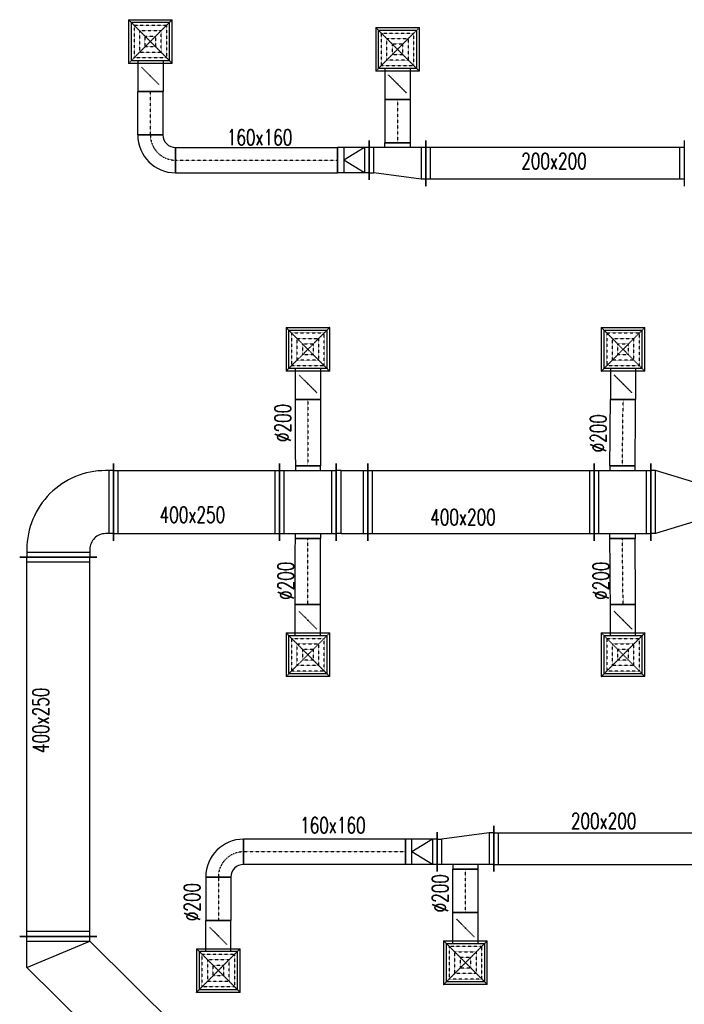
# Model space of a CAD drawing. Extents: x -7228 to 74941, y -112898 to 85621.
# Tile 56 of 256: x 32999 to 33421, y -54464 to -53839. Entities that reach past the tile are written whole.
import ezdxf

# ---------------------------------------------------------------- set-up
doc = ezdxf.new("R2010")
doc.units = 0
doc.linetypes.add('DASHDOT', pattern=[1, 0.5, -0.25, 0, -0.25])
doc.linetypes.add('DASHED', pattern=[0.75, 0.5, -0.25])
doc.layers.get('0').update_dxf_attribs({"color": 101, "linetype": 'CONTINUOUS'})
for name, color, linetype in [('BB-went-opis', 8, 'CONTINUOUS'), ('E35', 6, 'CONTINUOUS'), ('FLUID-N17', 7, 'CONTINUOUS'), ('FLUID-N17-SYM', 7, 'CONTINUOUS'), ('FLUID-W17', 7, 'CONTINUOUS'), ('FLUID-W17-SYM', 7, 'CONTINUOUS')]:
    doc.layers.add(name, color=color, linetype=linetype)
doc.styles.add('tab-bud$0$ROMANS', font='romans', dxfattribs={"width": 0.7})
doc.linetypes.add('ZIGZAG', pattern='A,0.00254,-5.08,[131,ltypeshp.shx,S=5.08,R=0,X=-5.08,Y=0],-10.16,[131,ltypeshp.shx,S=5.08,R=180,X=5.08,Y=0],-5.08', length=20.32254)

# ---------------------------------------------------------------- blocks, each defined once
blk = doc.blocks.new('*U5216')
at = {"color": 5, "linetype": 'Continuous', "lineweight": -2, "ltscale": 2}
for p, q in [((-527, -245), (-527, 245)), ((527, 245), (527, -245))]:
    blk.add_line(p, q, dxfattribs=at)
at = {"color": 0, "linetype": 'ByBlock', "lineweight": -2, "ltscale": 2}
for p, q in [((-527, 200), (527, 200)), ((-527, -200), (527, -200))]:
    blk.add_line(p, q, dxfattribs=at)
at = {"color": 4, "linetype": 'Continuous', "ltscale": 2}
for p, q in [((-497, -200), (-497, 200)), ((497, 200), (497, -200))]:
    blk.add_line(p, q, dxfattribs=at)
blk = doc.blocks.new('*U5217')
at = {"color": 5, "linetype": 'Continuous', "lineweight": -2, "ltscale": 2}
for p, q in [((-180, -245), (-180, 245)), ((-80, 230), (80, 230)), ((180, 245), (180, -245)), ((80, -230), (-80, -230))]:
    blk.add_line(p, q, dxfattribs=at)
at = {"color": 0, "linetype": 'ByBlock', "lineweight": -2, "ltscale": 2}
for p, q in [((-180, 200), (180, 200)), ((-80, 230), (-80, 200)), ((80, 200), (80, 230)), ((-180, -200), (180, -200)), ((-80, -230), (-80, -200)), ((80, -200), (80, -230))]:
    blk.add_line(p, q, dxfattribs=at)
at = {"color": 4, "linetype": 'Continuous', "ltscale": 2}
for p, q in [((-150, -200), (-150, 200)), ((150, 200), (150, -200))]:
    blk.add_line(p, q, dxfattribs=at)
blk = doc.blocks.new('*U5218')
at = {"color": 4, "linetype": 'Continuous', "ltscale": 2}
for p, q in [((-138.5, 138.5), (138.5, 138.5)), ((-138.5, 138.5), (-138.5, -138.5)), ((138.5, -138.5), (138.5, 138.5)), ((138.5, -138.5), (-138.5, -138.5))]:
    blk.add_line(p, q, dxfattribs=at)
at = {"color": 4, "linetype": 'DASHED', "ltscale": 2}
for p, q in [((-138.5, 138.5), (0, 0)), ((138.5, 138.5), (0, 0)), ((-103.9, 103.9), (103.9, 103.9)), ((-103.9, 103.9), (-103.9, -103.9)), ((-69.2, 69.2), (69.2, 69.2)), ((-69.2, 69.2), (-69.2, -69.2)), ((69.2, -69.2), (69.2, 69.2)), ((103.9, -103.9), (103.9, 103.9)), ((-138.5, -138.5), (0, 0)), ((-34.6, 34.6), (34.6, 34.6)), ((-34.6, 34.6), (-34.6, -34.6)), ((138.5, -138.5), (0, 0)), ((34.6, -34.6), (34.6, 34.6)), ((34.6, -34.6), (-34.6, -34.6)), ((103.9, -103.9), (-103.9, -103.9)), ((69.2, -69.2), (-69.2, -69.2)), ((0, -219), (-56.6, -162.4)), ((0, -219), (56.6, -275.6))]:
    blk.add_line(p, q, dxfattribs=at)
at = {"color": 0, "linetype": 'ByBlock', "lineweight": -2, "ltscale": 2}
for p, q in [((-120, -120), (-120, 120)), ((120, 120), (-120, 120)), ((120, 120), (120, -120)), ((-120, -120), (120, -120)), ((-80, -120), (-80, -318)), ((80, -120), (80, -318))]:
    blk.add_line(p, q, dxfattribs=at)
at = {"color": 5, "linetype": 'Continuous', "lineweight": -2, "ltscale": 2}
blk.add_line((80, -318), (-80, -318), dxfattribs=at)
at = {"color": 4, "linetype": 'Continuous', "ltscale": 2}
blk.add_lwpolyline([(-2.5, -219, 5, 5, 1), (2.5, -219, 5, 5, 1)], format="xyseb", close=True, dxfattribs=at)
blk = doc.blocks.new('*U5219')
at = {"color": 5, "linetype": 'Continuous', "lineweight": -2, "ltscale": 2}
for p, q in [((-210.7, -80.2), (-210.7, 79.8)), ((210.7, 80.2), (210.7, -79.8))]:
    blk.add_line(p, q, dxfattribs=at)
at = {"color": 5, "linetype": 'ZIGZAG', "lineweight": -2, "ltscale": 0.4}
for points in [[(210.7, 80.2), (-210.7, 79.8)], [(210.7, -79.8), (-210.7, -80.2)]]:
    blk.add_spline(points, degree=3, dxfattribs=at)
at = {"layer": 'FLUID-N17-SYM', "color": 2, "linetype": 'DASHDOT', "ltscale": 2, "start_tangent": (-1, 0), "end_tangent": (-1, 0)}
blk.add_spline([(210.7, 0.2), (0, 0), (-210.7, -0.2)], degree=3, dxfattribs=at)
blk = doc.blocks.new('*U5208')
at = {"color": 4, "linetype": 'Continuous', "ltscale": 2}
for p, q in [((-138.5, 138.5), (138.5, 138.5)), ((-138.5, 138.5), (-138.5, -138.5)), ((138.5, -138.5), (138.5, 138.5)), ((138.5, -138.5), (-138.5, -138.5))]:
    blk.add_line(p, q, dxfattribs=at)
at = {"color": 4, "linetype": 'DASHED', "ltscale": 2}
for p, q in [((-138.5, 138.5), (0, 0)), ((138.5, 138.5), (0, 0)), ((-103.9, 103.9), (103.9, 103.9)), ((-103.9, 103.9), (-103.9, -103.9)), ((-69.2, 69.2), (69.2, 69.2)), ((-69.2, 69.2), (-69.2, -69.2)), ((69.2, -69.2), (69.2, 69.2)), ((103.9, -103.9), (103.9, 103.9)), ((-138.5, -138.5), (0, 0)), ((-34.6, 34.6), (34.6, 34.6)), ((-34.6, 34.6), (-34.6, -34.6)), ((138.5, -138.5), (0, 0)), ((34.6, -34.6), (34.6, 34.6)), ((34.6, -34.6), (-34.6, -34.6)), ((103.9, -103.9), (-103.9, -103.9)), ((69.2, -69.2), (-69.2, -69.2)), ((0, -219), (-56.6, -162.4)), ((0, -219), (56.6, -275.6))]:
    blk.add_line(p, q, dxfattribs=at)
at = {"color": 0, "linetype": 'ByBlock', "lineweight": -2, "ltscale": 2}
for p, q in [((-120, -120), (-120, 120)), ((120, 120), (-120, 120)), ((120, 120), (120, -120)), ((-120, -120), (120, -120)), ((-80, -120), (-80, -318)), ((80, -120), (80, -318))]:
    blk.add_line(p, q, dxfattribs=at)
at = {"color": 5, "linetype": 'Continuous', "lineweight": -2, "ltscale": 2}
blk.add_line((80, -318), (-80, -318), dxfattribs=at)
at = {"color": 4, "linetype": 'Continuous', "ltscale": 2}
blk.add_lwpolyline([(-2.5, -219, 5, 5, 1), (2.5, -219, 5, 5, 1)], format="xyseb", close=True, dxfattribs=at)
blk = doc.blocks.new('*U5209')
at = {"color": 5, "linetype": 'Continuous', "lineweight": -2, "ltscale": 2}
for p, q in [((-80, 0), (80, 0)), ((79.6, -420.5), (-80.4, -420.5))]:
    blk.add_line(p, q, dxfattribs=at)
at = {"color": 5, "linetype": 'ZIGZAG', "lineweight": -2, "ltscale": 0.4}
for points in [[(-80.4, -420.5), (-80, 0)], [(79.6, -420.5), (80, 0)]]:
    blk.add_spline(points, degree=3, dxfattribs=at)
at = {"layer": 'FLUID-N17-SYM', "color": 2, "linetype": 'DASHDOT', "ltscale": 2, "start_tangent": (0, 1), "end_tangent": (0, 1)}
blk.add_spline([(-0.4, -420.5), (0, 0)], degree=3, dxfattribs=at)
blk = doc.blocks.new('*U5210')
at = {"color": 4, "linetype": 'Continuous', "ltscale": 2}
for p, q in [((-138.5, 138.5), (138.5, 138.5)), ((-138.5, 138.5), (-138.5, -138.5)), ((138.5, -138.5), (138.5, 138.5)), ((138.5, -138.5), (-138.5, -138.5))]:
    blk.add_line(p, q, dxfattribs=at)
at = {"color": 4, "linetype": 'DASHED', "ltscale": 2}
for p, q in [((-138.5, 138.5), (0, 0)), ((138.5, 138.5), (0, 0)), ((-103.9, 103.9), (103.9, 103.9)), ((-103.9, 103.9), (-103.9, -103.9)), ((-69.2, 69.2), (69.2, 69.2)), ((-69.2, 69.2), (-69.2, -69.2)), ((69.2, -69.2), (69.2, 69.2)), ((103.9, -103.9), (103.9, 103.9)), ((-138.5, -138.5), (0, 0)), ((-34.6, 34.6), (34.6, 34.6)), ((-34.6, 34.6), (-34.6, -34.6)), ((138.5, -138.5), (0, 0)), ((34.6, -34.6), (34.6, 34.6)), ((34.6, -34.6), (-34.6, -34.6)), ((103.9, -103.9), (-103.9, -103.9)), ((69.2, -69.2), (-69.2, -69.2)), ((0, -219), (-56.6, -162.4)), ((0, -219), (56.6, -275.6))]:
    blk.add_line(p, q, dxfattribs=at)
at = {"color": 0, "linetype": 'ByBlock', "lineweight": -2, "ltscale": 2}
for p, q in [((-120, -120), (-120, 120)), ((120, 120), (-120, 120)), ((120, 120), (120, -120)), ((-120, -120), (120, -120)), ((-80, -120), (-80, -318)), ((80, -120), (80, -318))]:
    blk.add_line(p, q, dxfattribs=at)
at = {"color": 5, "linetype": 'Continuous', "lineweight": -2, "ltscale": 2}
blk.add_line((80, -318), (-80, -318), dxfattribs=at)
at = {"color": 4, "linetype": 'Continuous', "ltscale": 2}
blk.add_lwpolyline([(-2.5, -219, 5, 5, 1), (2.5, -219, 5, 5, 1)], format="xyseb", close=True, dxfattribs=at)
blk = doc.blocks.new('*U5211')
at = {"color": 4, "linetype": 'Continuous', "ltscale": 2}
for p, q in [((-138.5, 138.5), (138.5, 138.5)), ((-138.5, 138.5), (-138.5, -138.5)), ((138.5, -138.5), (138.5, 138.5)), ((138.5, -138.5), (-138.5, -138.5))]:
    blk.add_line(p, q, dxfattribs=at)
at = {"color": 4, "linetype": 'DASHED', "ltscale": 2}
for p, q in [((-138.5, 138.5), (0, 0)), ((138.5, 138.5), (0, 0)), ((-103.9, 103.9), (103.9, 103.9)), ((-103.9, 103.9), (-103.9, -103.9)), ((-69.2, 69.2), (69.2, 69.2)), ((-69.2, 69.2), (-69.2, -69.2)), ((69.2, -69.2), (69.2, 69.2)), ((103.9, -103.9), (103.9, 103.9)), ((-138.5, -138.5), (0, 0)), ((-34.6, 34.6), (34.6, 34.6)), ((-34.6, 34.6), (-34.6, -34.6)), ((138.5, -138.5), (0, 0)), ((34.6, -34.6), (34.6, 34.6)), ((34.6, -34.6), (-34.6, -34.6)), ((103.9, -103.9), (-103.9, -103.9)), ((69.2, -69.2), (-69.2, -69.2)), ((0, -219), (-56.6, -162.4)), ((0, -219), (56.6, -275.6))]:
    blk.add_line(p, q, dxfattribs=at)
at = {"color": 0, "linetype": 'ByBlock', "lineweight": -2, "ltscale": 2}
for p, q in [((-120, -120), (-120, 120)), ((120, 120), (-120, 120)), ((120, 120), (120, -120)), ((-120, -120), (120, -120)), ((-80, -120), (-80, -318)), ((80, -120), (80, -318))]:
    blk.add_line(p, q, dxfattribs=at)
at = {"color": 5, "linetype": 'Continuous', "lineweight": -2, "ltscale": 2}
blk.add_line((80, -318), (-80, -318), dxfattribs=at)
at = {"color": 4, "linetype": 'Continuous', "ltscale": 2}
blk.add_lwpolyline([(-2.5, -219, 5, 5, 1), (2.5, -219, 5, 5, 1)], format="xyseb", close=True, dxfattribs=at)
blk = doc.blocks.new('*U5214')
at = {"color": 5, "linetype": 'Continuous', "lineweight": -2, "ltscale": 2}
for p, q in [((-100, -245), (-100, 245)), ((100, 245), (100, -245))]:
    blk.add_line(p, q, dxfattribs=at)
at = {"color": 0, "linetype": 'ByBlock', "lineweight": -2, "ltscale": 2}
for p, q in [((-70, 200), (-100, 200)), ((-70, 200), (70, 200)), ((70, 200), (100, 200)), ((-70, -200), (-100, -200)), ((-70, -200), (70, -200)), ((70, -200), (100, -200))]:
    blk.add_line(p, q, dxfattribs=at)
at = {"color": 4, "linetype": 'Continuous', "ltscale": 2}
for p, q in [((-70, -200), (-70, 200)), ((70, 200), (70, -200))]:
    blk.add_line(p, q, dxfattribs=at)
blk = doc.blocks.new('*U5220')
at = {"color": 5, "linetype": 'Continuous', "lineweight": -2, "ltscale": 2}
for p, q in [((-180, -245), (-180, 245)), ((-80, 230), (80, 230)), ((180, 245), (180, -245)), ((80, -230), (-80, -230))]:
    blk.add_line(p, q, dxfattribs=at)
at = {"color": 0, "linetype": 'ByBlock', "lineweight": -2, "ltscale": 2}
for p, q in [((-180, 200), (180, 200)), ((-80, 230), (-80, 200)), ((80, 200), (80, 230)), ((-180, -200), (180, -200)), ((-80, -230), (-80, -200)), ((80, -200), (80, -230))]:
    blk.add_line(p, q, dxfattribs=at)
at = {"color": 4, "linetype": 'Continuous', "ltscale": 2}
for p, q in [((-150, -200), (-150, 200)), ((150, 200), (150, -200))]:
    blk.add_line(p, q, dxfattribs=at)
blk = doc.blocks.new('*U5201')
at = {"color": 5, "linetype": 'Continuous', "lineweight": -2, "ltscale": 2}
for p, q in [((-718, -245), (-718, 245)), ((718, 245), (718, -245))]:
    blk.add_line(p, q, dxfattribs=at)
at = {"color": 0, "linetype": 'ByBlock', "lineweight": -2, "ltscale": 2}
for p, q in [((-718, 200), (718, 200)), ((-718, -200), (718, -200))]:
    blk.add_line(p, q, dxfattribs=at)
at = {"color": 4, "linetype": 'Continuous', "ltscale": 2}
for p, q in [((-688, -200), (-688, 200)), ((688, 200), (688, -200))]:
    blk.add_line(p, q, dxfattribs=at)
blk = doc.blocks.new('*U5202')
at = {"color": 0, "linetype": 'ByBlock', "lineweight": -2, "ltscale": 2}
for p, q in [((-121.5, 125), (121.5, 200)), ((121.5, 200), (151.5, 200)), ((-121.5, 125), (-151.5, 125)), ((-121.5, -125), (-151.5, -125)), ((-121.5, -125), (121.5, -200)), ((121.5, -200), (151.5, -200))]:
    blk.add_line(p, q, dxfattribs=at)
at = {"color": 4, "linetype": 'Continuous', "ltscale": 2}
for p, q in [((121.5, 200), (121.5, -200)), ((-121.5, -125), (-121.5, 125))]:
    blk.add_line(p, q, dxfattribs=at)
at = {"color": 5, "linetype": 'Continuous', "lineweight": -2, "ltscale": 2}
for p, q in [((151.5, 245), (151.5, -245)), ((-151.5, -170), (-151.5, 170))]:
    blk.add_line(p, q, dxfattribs=at)
blk = doc.blocks.new('*U5203')
at = {"color": 5, "linetype": 'Continuous', "lineweight": -2, "ltscale": 2}
for p, q in [((-80, 0), (80, 0)), ((83.6, -420.5), (-76.4, -420.5))]:
    blk.add_line(p, q, dxfattribs=at)
at = {"color": 5, "linetype": 'ZIGZAG', "lineweight": -2, "ltscale": 0.4}
for points in [[(83.6, -420.5), (80, 0)], [(-76.4, -420.5), (-80, 0)]]:
    blk.add_spline(points, degree=3, dxfattribs=at)
at = {"layer": 'FLUID-N17-SYM', "color": 2, "linetype": 'DASHDOT', "ltscale": 2, "start_tangent": (0, 1), "end_tangent": (0, 1)}
blk.add_spline([(3.6, -420.5), (0, 0)], degree=3, dxfattribs=at)
blk = doc.blocks.new('*U5204')
at = {"color": 5, "linetype": 'Continuous', "lineweight": -2, "ltscale": 2}
for p, q in [((-80, 0), (80, 0)), ((76.4, -421.3), (-83.6, -421.3))]:
    blk.add_line(p, q, dxfattribs=at)
at = {"color": 5, "linetype": 'ZIGZAG', "lineweight": -2, "ltscale": 0.4}
for points in [[(-83.6, -421.3), (-80, 0)], [(76.4, -421.3), (80, 0)]]:
    blk.add_spline(points, degree=3, dxfattribs=at)
at = {"layer": 'FLUID-N17-SYM', "color": 2, "linetype": 'DASHDOT', "ltscale": 2, "start_tangent": (0, 1), "end_tangent": (0, 1)}
blk.add_spline([(-3.6, -421.3), (0, 0)], degree=3, dxfattribs=at)
blk = doc.blocks.new('*U5221')
at = {"color": 5, "linetype": 'Continuous', "lineweight": -2, "ltscale": 2}
for p, q in [((-1203, -245), (-1203, 245)), ((1203, 245), (1203, -245))]:
    blk.add_line(p, q, dxfattribs=at)
at = {"color": 0, "linetype": 'ByBlock', "lineweight": -2, "ltscale": 2}
for p, q in [((-1203, 200), (1203, 200)), ((-1203, -200), (1203, -200))]:
    blk.add_line(p, q, dxfattribs=at)
at = {"color": 4, "linetype": 'Continuous', "ltscale": 2}
for p, q in [((-1173, -200), (-1173, 200)), ((1173, 200), (1173, -200))]:
    blk.add_line(p, q, dxfattribs=at)
blk = doc.blocks.new('*U5222')
at = {"color": 0, "linetype": 'ByBlock', "lineweight": -2, "ltscale": 2}
for p, q in [((-363, 200), (196.1, 765)), ((196.1, 765), (393, 765)), ((-196.1, -200), (363, 365)), ((363, 365), (393, 365)), ((-393, 200), (-363, 200)), ((-393, -200), (-196.1, -200))]:
    blk.add_line(p, q, dxfattribs=at)
at = {"color": 4, "linetype": 'Continuous', "ltscale": 2}
for p, q in [((196.1, 765), (363, 365)), ((363, 765), (363, 365)), ((-363, -200), (-363, 200)), ((-363, 200), (-196.1, -200))]:
    blk.add_line(p, q, dxfattribs=at)
at = {"color": 5, "linetype": 'Continuous', "lineweight": -2, "ltscale": 2}
for p, q in [((393, 810), (393, 320)), ((-393, -245), (-393, 245))]:
    blk.add_line(p, q, dxfattribs=at)
blk = doc.blocks.new('*U5223')
at = {"color": 5, "linetype": 'Continuous', "lineweight": -2, "ltscale": 2}
for p, q in [((-300, -195), (-300, 295)), ((295, -300), (-195, -300))]:
    blk.add_line(p, q, dxfattribs=at)
at = {"color": 0, "linetype": 'ByBlock', "lineweight": -2, "ltscale": 2}
for p, q in [((-250, 250), (-300, 250)), ((-250, -150), (-300, -150)), ((-150, -300), (-150, -250)), ((250, -300), (250, -250))]:
    blk.add_line(p, q, dxfattribs=at)
at = {"color": 4, "linetype": 'Continuous', "ltscale": 2}
for p, q in [((-270, -150), (-270, 250)), ((250, -270), (-150, -270))]:
    blk.add_line(p, q, dxfattribs=at)
at = {"color": 0, "linetype": 'ByBlock', "lineweight": -2, "ltscale": 2}
for radius in [500, 100]:
    blk.add_arc((-250, -250), radius, 0, 90, dxfattribs=at)
blk = doc.blocks.new('*U5413')
at = {"color": 1, "linetype": 'Continuous', "lineweight": -2, "ltscale": 2}
for p, q in [((-180, -145), (-180, 145)), ((180, 105), (180, -145)), ((80, -130), (-80, -130))]:
    blk.add_line(p, q, dxfattribs=at)
at = {"color": 0, "linetype": 'ByBlock', "lineweight": -2, "ltscale": 2}
for p, q in [((-180, 100), (-150, 100)), ((-150, 100), (150, 60)), ((180, 60), (150, 60)), ((-180, -100), (180, -100)), ((-80, -130), (-80, -100)), ((80, -100), (80, -130))]:
    blk.add_line(p, q, dxfattribs=at)
at = {"color": 4, "linetype": 'Continuous', "ltscale": 2}
for p, q in [((-150, -100), (-150, 100)), ((150, 60), (150, -100))]:
    blk.add_line(p, q, dxfattribs=at)
blk = doc.blocks.new('*U5414')
at = {"color": 1, "linetype": 'Continuous', "lineweight": -2, "ltscale": 2}
for p, q in [((100, 125), (100, -125)), ((-100, -80), (-100, 80))]:
    blk.add_line(p, q, dxfattribs=at)
at = {"color": 0, "linetype": 'ByBlock', "lineweight": -2, "ltscale": 2}
for p, q in [((-60, 80), (-100, 80)), ((70, 80), (-60, 80)), ((100, 80), (70, 80)), ((-60, -80), (-100, -80)), ((70, -80), (-60, -80)), ((100, -80), (70, -80))]:
    blk.add_line(p, q, dxfattribs=at)
at = {"color": 4, "linetype": 'Continuous', "ltscale": 2}
for p, q in [((70, 80), (-60, 0)), ((-60, 80), (-60, -80)), ((70, 80), (70, -80)), ((70, -80), (-60, 0))]:
    blk.add_line(p, q, dxfattribs=at)
blk = doc.blocks.new('*U5415')
at = {"color": 1, "linetype": 'Continuous', "lineweight": -2, "ltscale": 2}
for p, q in [((-514, -80), (-514, 80)), ((514, 80), (514, -80))]:
    blk.add_line(p, q, dxfattribs=at)
at = {"color": 0, "linetype": 'ByBlock', "lineweight": -2, "ltscale": 2}
for p, q in [((-514, 80), (514, 80)), ((-514, -80), (514, -80))]:
    blk.add_line(p, q, dxfattribs=at)
at = {"layer": 'FLUID-W17-SYM', "color": 2, "linetype": 'DASHDOT', "ltscale": 2}
blk.add_line((-514, 0), (514, 0), dxfattribs=at)
blk = doc.blocks.new('*U5416')
at = {"color": 1, "linetype": 'Continuous', "lineweight": -2, "ltscale": 2}
for p, q in [((120, 120), (120, -40)), ((40, -120), (-120, -120))]:
    blk.add_line(p, q, dxfattribs=at)
at = {"color": 0, "linetype": 'ByBlock', "lineweight": -2, "ltscale": 2}
for radius in [240, 80]:
    blk.add_arc((120, -120), radius, 90, 180, dxfattribs=at)
at = {"layer": 'FLUID-W17-SYM', "color": 2, "linetype": 'DASHDOT', "ltscale": 2}
blk.add_arc((120, -120), 160, 90, 180, dxfattribs=at)
blk = doc.blocks.new('*U5417')
at = {"color": 4, "linetype": 'Continuous', "ltscale": 2}
for p, q in [((-138.5, 138.5), (138.5, 138.5)), ((-138.5, 138.5), (-138.5, -138.5)), ((138.5, -138.5), (138.5, 138.5)), ((138.5, -138.5), (-138.5, -138.5))]:
    blk.add_line(p, q, dxfattribs=at)
at = {"color": 4, "linetype": 'DASHED', "ltscale": 2}
for p, q in [((-138.5, 138.5), (0, 0)), ((138.5, 138.5), (0, 0)), ((-103.9, 103.9), (103.9, 103.9)), ((-103.9, 103.9), (-103.9, -103.9)), ((-69.2, 69.2), (69.2, 69.2)), ((-69.2, 69.2), (-69.2, -69.2)), ((69.2, -69.2), (69.2, 69.2)), ((103.9, -103.9), (103.9, 103.9)), ((-138.5, -138.5), (0, 0)), ((-34.6, 34.6), (34.6, 34.6)), ((-34.6, 34.6), (-34.6, -34.6)), ((138.5, -138.5), (0, 0)), ((34.6, -34.6), (34.6, 34.6)), ((34.6, -34.6), (-34.6, -34.6)), ((103.9, -103.9), (-103.9, -103.9)), ((69.2, -69.2), (-69.2, -69.2)), ((0, -219), (-56.6, -162.4)), ((0, -219), (56.6, -275.6))]:
    blk.add_line(p, q, dxfattribs=at)
at = {"color": 0, "linetype": 'ByBlock', "lineweight": -2, "ltscale": 2}
for p, q in [((-120, -120), (-120, 120)), ((120, 120), (-120, 120)), ((120, 120), (120, -120)), ((-120, -120), (120, -120)), ((-80, -120), (-80, -318)), ((80, -120), (80, -318))]:
    blk.add_line(p, q, dxfattribs=at)
at = {"color": 1, "linetype": 'Continuous', "lineweight": -2, "ltscale": 2}
blk.add_line((80, -318), (-80, -318), dxfattribs=at)
at = {"color": 4, "linetype": 'Continuous', "ltscale": 2}
blk.add_lwpolyline([(-2.5, -219, 5, 5, 1), (2.5, -219, 5, 5, 1)], format="xyseb", close=True, dxfattribs=at)
blk = doc.blocks.new('*U5418')
at = {"color": 4, "linetype": 'Continuous', "ltscale": 2}
for p, q in [((-138.5, 138.5), (138.5, 138.5)), ((-138.5, 138.5), (-138.5, -138.5)), ((138.5, -138.5), (138.5, 138.5)), ((138.5, -138.5), (-138.5, -138.5))]:
    blk.add_line(p, q, dxfattribs=at)
at = {"color": 4, "linetype": 'DASHED', "ltscale": 2}
for p, q in [((-138.5, 138.5), (0, 0)), ((138.5, 138.5), (0, 0)), ((-103.9, 103.9), (103.9, 103.9)), ((-103.9, 103.9), (-103.9, -103.9)), ((-69.2, 69.2), (69.2, 69.2)), ((-69.2, 69.2), (-69.2, -69.2)), ((69.2, -69.2), (69.2, 69.2)), ((103.9, -103.9), (103.9, 103.9)), ((-138.5, -138.5), (0, 0)), ((-34.6, 34.6), (34.6, 34.6)), ((-34.6, 34.6), (-34.6, -34.6)), ((138.5, -138.5), (0, 0)), ((34.6, -34.6), (34.6, 34.6)), ((34.6, -34.6), (-34.6, -34.6)), ((103.9, -103.9), (-103.9, -103.9)), ((69.2, -69.2), (-69.2, -69.2)), ((0, -219), (-56.6, -162.4)), ((0, -219), (56.6, -275.6))]:
    blk.add_line(p, q, dxfattribs=at)
at = {"color": 0, "linetype": 'ByBlock', "lineweight": -2, "ltscale": 2}
for p, q in [((-120, -120), (-120, 120)), ((120, 120), (-120, 120)), ((120, 120), (120, -120)), ((-120, -120), (120, -120)), ((-80, -120), (-80, -318)), ((80, -120), (80, -318))]:
    blk.add_line(p, q, dxfattribs=at)
at = {"color": 1, "linetype": 'Continuous', "lineweight": -2, "ltscale": 2}
blk.add_line((80, -318), (-80, -318), dxfattribs=at)
at = {"color": 4, "linetype": 'Continuous', "ltscale": 2}
blk.add_lwpolyline([(-2.5, -219, 5, 5, 1), (2.5, -219, 5, 5, 1)], format="xyseb", close=True, dxfattribs=at)
blk = doc.blocks.new('*U5420')
at = {"color": 1, "linetype": 'Continuous', "lineweight": -2, "ltscale": 2}
for p, q in [((-820, -145), (-820, 145)), ((820, 145), (820, -145))]:
    blk.add_line(p, q, dxfattribs=at)
at = {"color": 0, "linetype": 'ByBlock', "lineweight": -2, "ltscale": 2}
for p, q in [((-820, 100), (820, 100)), ((-820, -100), (820, -100))]:
    blk.add_line(p, q, dxfattribs=at)
at = {"color": 4, "linetype": 'Continuous', "ltscale": 2}
for p, q in [((-790, -100), (-790, 100)), ((790, 100), (790, -100))]:
    blk.add_line(p, q, dxfattribs=at)
blk = doc.blocks.new('*U5421')
at = {"color": 1, "linetype": 'Continuous', "lineweight": -2, "ltscale": 2}
for p, q in [((-80, 0), (80, 0)), ((80, -275.1), (-80, -275.1))]:
    blk.add_line(p, q, dxfattribs=at)
at = {"color": 1, "linetype": 'ZIGZAG', "lineweight": -2, "ltscale": 0.4}
for points in [[(80, -275.1), (80, 0)], [(-80, -275.1), (-80, 0)]]:
    blk.add_spline(points, degree=3, dxfattribs=at)
at = {"layer": 'FLUID-W17-SYM', "color": 2, "linetype": 'DASHDOT', "ltscale": 2, "start_tangent": (0, 1), "end_tangent": (0, 1)}
blk.add_spline([(0, -275.1), (0, 0)], degree=3, dxfattribs=at)
blk = doc.blocks.new('*U5422')
at = {"color": 1, "linetype": 'Continuous', "lineweight": -2, "ltscale": 2}
for p, q in [((-80, 275.1), (80, 275.1)), ((80, 0), (-80, 0))]:
    blk.add_line(p, q, dxfattribs=at)
at = {"color": 1, "linetype": 'ZIGZAG', "lineweight": -2, "ltscale": 0.4}
for points in [[(-80, 275.1), (-80, 0)], [(80, 275.1), (80, 0)]]:
    blk.add_spline(points, degree=3, dxfattribs=at)
at = {"layer": 'FLUID-W17-SYM', "color": 2, "linetype": 'DASHDOT', "ltscale": 2, "start_tangent": (0, -1), "end_tangent": (0, -1)}
blk.add_spline([(0, 275.1), (0, 0)], degree=3, dxfattribs=at)
blk = doc.blocks.new('*U5427')
at = {"color": 1, "linetype": 'Continuous', "lineweight": -2, "ltscale": 2}
for p, q in [((180, 145), (180, -145)), ((-180, -145), (-180, 105)), ((80, -130), (-80, -130))]:
    blk.add_line(p, q, dxfattribs=at)
at = {"color": 0, "linetype": 'ByBlock', "lineweight": -2, "ltscale": 2}
for p, q in [((150, 100), (-150, 60)), ((180, 100), (150, 100)), ((-180, 60), (-150, 60)), ((180, -100), (-180, -100)), ((-80, -100), (-80, -130)), ((80, -130), (80, -100))]:
    blk.add_line(p, q, dxfattribs=at)
at = {"color": 4, "linetype": 'Continuous', "ltscale": 2}
for p, q in [((150, 100), (150, -100)), ((-150, -100), (-150, 60))]:
    blk.add_line(p, q, dxfattribs=at)
blk = doc.blocks.new('*U5428')
at = {"color": 1, "linetype": 'Continuous', "lineweight": -2, "ltscale": 2}
for p, q in [((-100, -125), (-100, 125)), ((100, 80), (100, -80))]:
    blk.add_line(p, q, dxfattribs=at)
at = {"color": 0, "linetype": 'ByBlock', "lineweight": -2, "ltscale": 2}
for p, q in [((-100, 80), (-70, 80)), ((-70, 80), (60, 80)), ((60, 80), (100, 80)), ((-100, -80), (-70, -80)), ((-70, -80), (60, -80)), ((60, -80), (100, -80))]:
    blk.add_line(p, q, dxfattribs=at)
at = {"color": 4, "linetype": 'Continuous', "ltscale": 2}
for p, q in [((-70, -80), (-70, 80)), ((-70, 80), (60, 0)), ((60, 80), (60, -80)), ((-70, -80), (60, 0))]:
    blk.add_line(p, q, dxfattribs=at)
blk = doc.blocks.new('*U5429')
at = {"color": 1, "linetype": 'Continuous', "lineweight": -2, "ltscale": 2}
for p, q in [((-514, -80), (-514, 80)), ((514, 80), (514, -80))]:
    blk.add_line(p, q, dxfattribs=at)
at = {"color": 0, "linetype": 'ByBlock', "lineweight": -2, "ltscale": 2}
for p, q in [((-514, 80), (514, 80)), ((-514, -80), (514, -80))]:
    blk.add_line(p, q, dxfattribs=at)
at = {"layer": 'FLUID-W17-SYM', "color": 2, "linetype": 'DASHDOT', "ltscale": 2}
blk.add_line((-514, 0), (514, 0), dxfattribs=at)
blk = doc.blocks.new('*U5430')
at = {"color": 1, "linetype": 'Continuous', "lineweight": -2, "ltscale": 2}
for p, q in [((-120, -40), (-120, 120)), ((120, -120), (-40, -120))]:
    blk.add_line(p, q, dxfattribs=at)
at = {"color": 0, "linetype": 'ByBlock', "lineweight": -2, "ltscale": 2}
for radius in [240, 80]:
    blk.add_arc((-120, -120), radius, 0, 90, dxfattribs=at)
at = {"layer": 'FLUID-W17-SYM', "color": 2, "linetype": 'DASHDOT', "ltscale": 2}
blk.add_arc((-120, -120), 160, 0, 90, dxfattribs=at)
blk = doc.blocks.new('*U5431')
at = {"color": 4, "linetype": 'Continuous', "ltscale": 2}
for p, q in [((-138.5, 138.5), (138.5, 138.5)), ((-138.5, 138.5), (-138.5, -138.5)), ((138.5, -138.5), (138.5, 138.5)), ((138.5, -138.5), (-138.5, -138.5))]:
    blk.add_line(p, q, dxfattribs=at)
at = {"color": 4, "linetype": 'DASHED', "ltscale": 2}
for p, q in [((-138.5, 138.5), (0, 0)), ((138.5, 138.5), (0, 0)), ((-103.9, 103.9), (103.9, 103.9)), ((-103.9, 103.9), (-103.9, -103.9)), ((-69.2, 69.2), (69.2, 69.2)), ((-69.2, 69.2), (-69.2, -69.2)), ((69.2, -69.2), (69.2, 69.2)), ((103.9, -103.9), (103.9, 103.9)), ((-138.5, -138.5), (0, 0)), ((-34.6, 34.6), (34.6, 34.6)), ((-34.6, 34.6), (-34.6, -34.6)), ((138.5, -138.5), (0, 0)), ((34.6, -34.6), (34.6, 34.6)), ((34.6, -34.6), (-34.6, -34.6)), ((103.9, -103.9), (-103.9, -103.9)), ((69.2, -69.2), (-69.2, -69.2)), ((0, -219), (-56.6, -162.4)), ((0, -219), (56.6, -275.6))]:
    blk.add_line(p, q, dxfattribs=at)
at = {"color": 0, "linetype": 'ByBlock', "lineweight": -2, "ltscale": 2}
for p, q in [((-120, -120), (-120, 120)), ((120, 120), (-120, 120)), ((120, 120), (120, -120)), ((-120, -120), (120, -120)), ((-80, -120), (-80, -318)), ((80, -120), (80, -318))]:
    blk.add_line(p, q, dxfattribs=at)
at = {"color": 1, "linetype": 'Continuous', "lineweight": -2, "ltscale": 2}
blk.add_line((80, -318), (-80, -318), dxfattribs=at)
at = {"color": 4, "linetype": 'Continuous', "ltscale": 2}
blk.add_lwpolyline([(-2.5, -219, 5, 5, 1), (2.5, -219, 5, 5, 1)], format="xyseb", close=True, dxfattribs=at)
blk = doc.blocks.new('*U5432')
at = {"color": 4, "linetype": 'Continuous', "ltscale": 2}
for p, q in [((-138.5, 138.5), (138.5, 138.5)), ((-138.5, 138.5), (-138.5, -138.5)), ((138.5, -138.5), (138.5, 138.5)), ((138.5, -138.5), (-138.5, -138.5))]:
    blk.add_line(p, q, dxfattribs=at)
at = {"color": 4, "linetype": 'DASHED', "ltscale": 2}
for p, q in [((-138.5, 138.5), (0, 0)), ((138.5, 138.5), (0, 0)), ((-103.9, 103.9), (103.9, 103.9)), ((-103.9, 103.9), (-103.9, -103.9)), ((-69.2, 69.2), (69.2, 69.2)), ((-69.2, 69.2), (-69.2, -69.2)), ((69.2, -69.2), (69.2, 69.2)), ((103.9, -103.9), (103.9, 103.9)), ((-138.5, -138.5), (0, 0)), ((-34.6, 34.6), (34.6, 34.6)), ((-34.6, 34.6), (-34.6, -34.6)), ((138.5, -138.5), (0, 0)), ((34.6, -34.6), (34.6, 34.6)), ((34.6, -34.6), (-34.6, -34.6)), ((103.9, -103.9), (-103.9, -103.9)), ((69.2, -69.2), (-69.2, -69.2)), ((0, -219), (-56.6, -162.4)), ((0, -219), (56.6, -275.6))]:
    blk.add_line(p, q, dxfattribs=at)
at = {"color": 0, "linetype": 'ByBlock', "lineweight": -2, "ltscale": 2}
for p, q in [((-120, -120), (-120, 120)), ((120, 120), (-120, 120)), ((120, 120), (120, -120)), ((-120, -120), (120, -120)), ((-80, -120), (-80, -318)), ((80, -120), (80, -318))]:
    blk.add_line(p, q, dxfattribs=at)
at = {"color": 1, "linetype": 'Continuous', "lineweight": -2, "ltscale": 2}
blk.add_line((80, -318), (-80, -318), dxfattribs=at)
at = {"color": 4, "linetype": 'Continuous', "ltscale": 2}
blk.add_lwpolyline([(-2.5, -219, 5, 5, 1), (2.5, -219, 5, 5, 1)], format="xyseb", close=True, dxfattribs=at)
blk = doc.blocks.new('*U5434')
at = {"color": 1, "linetype": 'Continuous', "lineweight": -2, "ltscale": 2}
for p, q in [((-820, -145), (-820, 145)), ((820, 145), (820, -145))]:
    blk.add_line(p, q, dxfattribs=at)
at = {"color": 0, "linetype": 'ByBlock', "lineweight": -2, "ltscale": 2}
for p, q in [((-820, 100), (820, 100)), ((-820, -100), (820, -100))]:
    blk.add_line(p, q, dxfattribs=at)
at = {"color": 4, "linetype": 'Continuous', "ltscale": 2}
for p, q in [((-790, -100), (-790, 100)), ((790, 100), (790, -100))]:
    blk.add_line(p, q, dxfattribs=at)
blk = doc.blocks.new('*U5435')
at = {"color": 1, "linetype": 'Continuous', "lineweight": -2, "ltscale": 2}
for p, q in [((-80, 0), (80, 0)), ((80, -275.1), (-80, -275.1))]:
    blk.add_line(p, q, dxfattribs=at)
at = {"color": 1, "linetype": 'ZIGZAG', "lineweight": -2, "ltscale": 0.4}
for points in [[(-80, -275.1), (-80, 0)], [(80, -275.1), (80, 0)]]:
    blk.add_spline(points, degree=3, dxfattribs=at)
at = {"layer": 'FLUID-W17-SYM', "color": 2, "linetype": 'DASHDOT', "ltscale": 2, "start_tangent": (0, 1), "end_tangent": (0, 1)}
blk.add_spline([(0, -275.1), (0, 0)], degree=3, dxfattribs=at)
blk = doc.blocks.new('*U5436')
at = {"color": 1, "linetype": 'Continuous', "lineweight": -2, "ltscale": 2}
for p, q in [((-80, 275.1), (80, 275.1)), ((80, 0), (-80, 0))]:
    blk.add_line(p, q, dxfattribs=at)
at = {"color": 1, "linetype": 'ZIGZAG', "lineweight": -2, "ltscale": 0.4}
for points in [[(-80, 275.1), (-80, 0)], [(80, 275.1), (80, 0)]]:
    blk.add_spline(points, degree=3, dxfattribs=at)
at = {"layer": 'FLUID-W17-SYM', "color": 2, "linetype": 'DASHDOT', "ltscale": 2, "start_tangent": (0, -1), "end_tangent": (0, -1)}
blk.add_spline([(0, 275.1), (0, 0)], degree=3, dxfattribs=at)
blk = doc.blocks.new('A$C44034F9E')
at = {"layer": 'FLUID-N17', "color": 5, "linetype": 'Continuous', "xscale": 0.09999999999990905}
for name, p, yscale, zscale in [('*U5218', (828.4, -2679.85), 0.1000000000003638, 0.1), ('*U5210', (1028.4, -2679.85), 0.1000000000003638, 0.1), ('*U5204', (1028.4, -2711.65), 0.1000000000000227, 0.1), ('*U5217', (828.43, -2776.78), 0.1000000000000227, 0.09999999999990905), ('*U5214', (856.43, -2776.78), 0.1000000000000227, 0.1), ('*U5201', (938.23, -2776.78), 0.1000000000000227, 0.1), ('*U5220', (1028.03, -2776.78), 0.1000000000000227, 0.1), ('*U5209', (828.43, -2799.78), 0.1000000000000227, 0.1), ('*U5203', (1028.03, -2799.78), 0.1000000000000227, 0.1)]:
    blk.add_blockref(name, p, dxfattribs=dict(at, yscale=yscale, zscale=zscale))
at = {"layer": 'FLUID-N17', "color": 5, "linetype": 'Continuous'}
for name, p, xscale, yscale, zscale, rotation in [('*U5219', (828.41, -2732.72), 0.1000000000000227, 0.1000000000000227, 0.1, 90), ('*U5223', (675.03, -2781.78), 0.1, 0.1, 0.09999999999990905, 89.99999999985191), ('*U5216', (757.73, -2776.78), 0.09999999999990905, 0.1000000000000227, 0.1, 359.9999999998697), ('*U5202', (1061.15, -2776.74), 0.09999999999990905, 0.1000000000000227, 0.1, 180), ('*U5221', (670, -2932.06), 0.1000000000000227, 0.1000000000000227, 0.1, 89.99999999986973), ('*U5208', (828.4, -2873.64), 0.09999999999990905, 0.1000000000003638, 0.1, 180), ('*U5211', (1028.4, -2873.64), 0.09999999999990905, 0.1000000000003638, 0.1, 180), ('*U5222', (726.53, -3091.66), 0.1, 0.1, 0.1, 89.9999999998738)]:
    blk.add_blockref(name, p, dxfattribs=dict(at, xscale=xscale, yscale=yscale, zscale=zscale, rotation=rotation))
at = {"layer": 'FLUID-W17', "color": 1, "linetype": 'Continuous', "zscale": 0.1}
for name, p, xscale, yscale in [('*U5418', (728.45, -2484.53), 0.1000000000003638, 0.1000000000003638), ('*U5417', (885.28, -2489.53), 0.1000000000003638, 0.1000000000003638), ('*U5421', (728.45, -2516.33), 0.09999999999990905, 0.1000000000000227), ('*U5422', (885.28, -2548.83), 0.09999999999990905, 0.1000000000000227), ('*U5414', (857.28, -2559.83), 0.1000000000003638, 0.1000000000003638), ('*U5415', (795.84, -2559.83), 0.1000000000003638, 0.1000000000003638), ('*U5427', (928.4, -2996.7), 0.1000000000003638, 0.1000000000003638), ('*U5434', (1028.4, -2996.7), 0.09999999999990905, 0.1000000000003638)]:
    blk.add_blockref(name, p, dxfattribs=dict(at, xscale=xscale, yscale=yscale))
for name, p, xscale, yscale, rotation in [('*U5416', (732.44, -2555.83), 0.1000000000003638, 0.1000000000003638, 90), ('*U5413', (885.28, -2561.83), 0.1000000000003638, 0.1000000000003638, 180), ('*U5420', (985.28, -2561.83), 0.09999999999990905, 0.1000000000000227, 180), ('*U5428', (900.4, -2998.7), 0.1000000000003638, 0.1000000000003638, 180), ('*U5430', (775.56, -3002.7), 0.1000000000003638, 0.1000000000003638, 90), ('*U5429', (838.96, -2998.7), 0.1000000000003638, 0.1000000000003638, 180), ('*U5436', (928.4, -3009.7), 0.09999999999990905, 0.1000000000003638, 180), ('*U5435', (771.57, -3042.21), 0.09999999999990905, 0.1000000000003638, 180), ('*U5432', (771.57, -3074.01), 0.1000000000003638, 0.1000000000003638, 180), ('*U5431', (928.4, -3069.01), 0.1000000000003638, 0.1000000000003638, 180)]:
    blk.add_blockref(name, p, dxfattribs=dict(at, xscale=xscale, yscale=yscale, rotation=rotation))
at = {"layer": 'BB-went-opis', "style": 'tab-bud$0$ROMANS', "width": 0.7}
for s, p in [('160x160', (776.97, -2550.39, 0)), ('200x200', (963.8, -2565.45, 0)), ('400x250', (734.33, -2789.86, 0)), ('400x200', (906.05, -2791.39, 0)), ('200x200', (995.33, -2984.21, 0)), ('160x160', (823.48, -2986.91, 0))]:
    blk.add_text(s, height=10.109, dxfattribs=at).set_placement(p)
for s, p in [('%%c200', (817.56, -2738.67, 0)), ('%%c200', (1017.74, -2745.23, 0)), ('%%c200', (819.42, -2838.84, 0)), ('%%c200', (1019.42, -2838.84, 0)), ('400x250', (663.96, -2936.07, 0)), ('%%c200', (917.38, -3037.13, 0)), ('%%c200', (759.97, -3042.71, 0))]:
    blk.add_text(s, height=10.109, rotation=90, dxfattribs=at).set_placement(p)

msp = doc.modelspace()

# ---------------------------------------------------------------- block references
at = {"layer": 'E35'}
msp.add_blockref('A$C44034F9E', (32353.436, -51368.711), dxfattribs=at)

doc.saveas('drawing.dxf')
